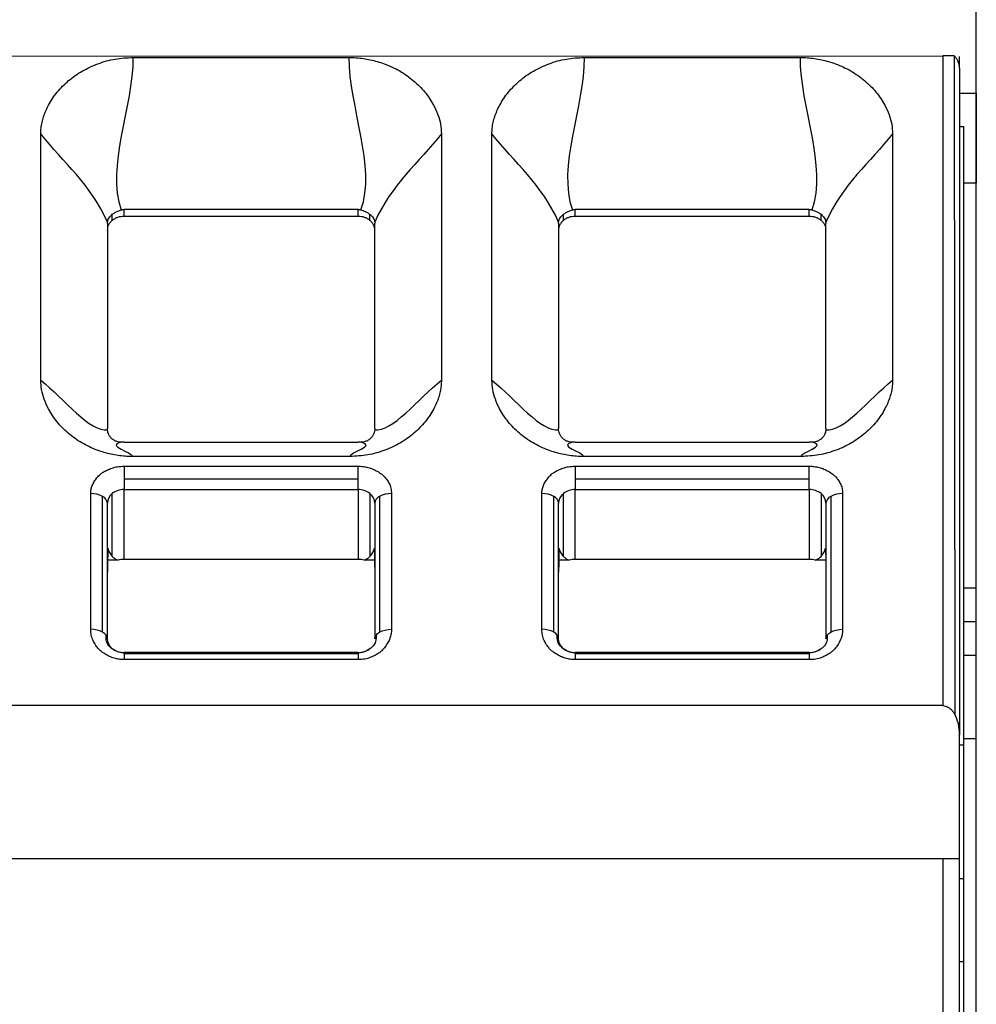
# Model space of a CAD drawing. Header units: millimetres. Extents: x 3 to 274, y 6 to 213.
# Tile 21 of 41: x 81.21 to 88.85, y 117.67 to 125.52. Entities that reach past the tile are written whole.
import ezdxf

# ---------------------------------------------------------------- set-up
doc = ezdxf.new("R2010")
doc.units = ezdxf.units.MM
doc.layers.add('DIMENSIONS', color=140, linetype='Continuous', lineweight=25)
doc.styles.add('SLDTEXTSTYLE0', font='TXT', dxfattribs={"width": 0.7})
doc.dimstyles.new('SLDDIMSTYLE0', dxfattribs={"dimtxt": 2.158008, "dimasz": 3.302, "dimexe": 0, "dimexo": 0.0625, "dimgap": 0.539502, "dimtad": 0, "dimtih": 1, "dimtoh": 1, "dimlfac": 1.5, "dimrnd": 1e-09, "dimzin": 12, "dimdsep": 46, "dimtxsty": 'SLDTEXTSTYLE0', "dimsah": 1, "dimcen": 0.09, "dimadec": 0, "dimazin": 3, "dimtfac": 1, "dimtofl": 0, "dimtmove": 0, "dimatfit": 3, "dimfxl": 1, "dimfrac": 2, "dimtolj": 1, "dimtzin": 12, "dimarcsym": 0})

# ---------------------------------------------------------------- blocks, each defined once
blk = doc.blocks.new('_D')
at = {"layer": 'DIMENSIONS', "transparency": 16777216}
for p, q in [((58.5139, 121.0545), (58.5139, 138.483)), ((88.8473, 121.0545), (88.8473, 138.483)), ((58.5139, 135.308), (68.1443, 135.308)), ((71.0685, 135.308), (70.3438, 135.308)), ((70.3438, 135.308), (70.3438, 131.8782)), ((77.4812, 135.308), (78.2058, 135.308)), ((78.2058, 135.308), (78.2058, 131.8782)), ((88.8473, 135.308), (80.4054, 135.308)), ((70.3438, 131.8782), (71.0685, 131.8782)), ((78.2058, 131.8782), (77.4812, 131.8782))]:
    blk.add_line(p, q, dxfattribs=at)
for points in [[(58.5139, 135.308), (61.8159, 134.8), (61.8159, 135.816)], [(88.8473, 135.308), (85.5453, 135.816), (85.5453, 134.8)]]:
    blk.add_solid(points, dxfattribs=at)
at = {"layer": 'DIMENSIONS', "transparency": 16777216, "char_height": 2.11667, "attachment_point": 1, "style": 'SLDTEXTSTYLE0'}
for s, insert in [('45.5', (71.0685, 138.5197)), ('1.79', (71.0685, 134.6068))]:
    blk.add_mtext(s, dxfattribs=dict(at, insert=insert))

msp = doc.modelspace()

# ---------------------------------------------------------------- linework, layer by layer
for p, q in [((73.7806, 125.2279), (88.5806, 125.2339)), ((88.5806, 125.2339), (88.5806, 120.0481)), ((88.6718, 125.2329), (88.6749, 119.98)), ((88.7139, 125.1347), (88.7139, 125.227)), ((82.1181, 125.22), (83.8431, 125.22)), ((85.7181, 125.22), (87.4431, 125.22)), ((88.7139, 125.1347), (88.7139, 119.8156)), ((88.7139, 124.9345), (88.8473, 124.9345)), ((88.8473, 124.9345), (88.8473, 124.2179)), ((81.3822, 122.645), (81.3822, 124.611)), ((84.579, 124.611), (84.579, 122.645)), ((84.9822, 122.645), (84.9822, 124.611)), ((88.179, 124.611), (88.179, 122.645)), ((88.7139, 124.6679), (88.7473, 124.6679)), ((88.7473, 119.7345), (88.7473, 124.6679)), ((88.8473, 124.2179), (88.7473, 124.2179)), ((88.8473, 120.9845), (88.8473, 124.2179)), ((81.9522, 123.9195), (81.9529, 123.9683)), ((82.0464, 123.9515), (82.0473, 124.0064)), ((83.914, 124.0064), (82.0473, 124.0064)), ((83.9148, 123.9515), (83.914, 124.0064)), ((84.0091, 123.9195), (84.0083, 123.9683)), ((85.5522, 123.9195), (85.5529, 123.9683)), ((85.6464, 123.9515), (85.6473, 124.0064)), ((87.514, 124.0064), (85.6473, 124.0064)), ((87.5148, 123.9515), (87.514, 124.0064)), ((87.6091, 123.9195), (87.6083, 123.9683)), ((81.9139, 123.8972), (81.9139, 122.2589)), ((83.9148, 123.9515), (82.0464, 123.9515)), ((84.0473, 122.2589), (84.0473, 123.8972)), ((85.5139, 123.8972), (85.5139, 122.2589)), ((87.5148, 123.9515), (85.6464, 123.9515)), ((87.6473, 122.2589), (87.6473, 123.8972)), ((82.0473, 122.1496), (83.914, 122.1496)), ((85.6473, 122.1496), (87.514, 122.1496)), ((83.8497, 122.0359), (82.1115, 122.0359)), ((87.4497, 122.0359), (85.7115, 122.0359)), ((82.0473, 121.9587), (83.9139, 121.9587)), ((82.0473, 121.9587), (82.0473, 121.8591)), ((85.6473, 121.9587), (87.5139, 121.9587)), ((85.6473, 121.9587), (85.6473, 121.8591)), ((82.0473, 121.8591), (83.9139, 121.8591)), ((83.9139, 121.773), (83.9139, 121.8591)), ((85.6473, 121.8591), (87.5139, 121.8591)), ((87.5139, 121.773), (87.5139, 121.8591)), ((82.0473, 121.773), (83.9139, 121.773)), ((82.0473, 121.2156), (82.0473, 121.773)), ((83.9139, 121.773), (83.9139, 121.2156)), ((85.6473, 121.773), (87.5139, 121.773)), ((85.6473, 121.2156), (85.6473, 121.773)), ((87.5139, 121.773), (87.5139, 121.2156)), ((81.7806, 120.6573), (81.7806, 121.7402)), ((81.8749, 120.6349), (81.8749, 121.7178)), ((81.953, 121.2385), (81.953, 121.741)), ((84.0082, 121.741), (84.0082, 121.2385)), ((84.0863, 121.7178), (84.0863, 120.6349)), ((84.1806, 121.7402), (84.1806, 120.6573)), ((85.3806, 120.6573), (85.3806, 121.7402)), ((85.4749, 120.6349), (85.4749, 121.7178)), ((85.553, 121.2385), (85.553, 121.741)), ((87.6082, 121.741), (87.6082, 121.2385)), ((87.6863, 121.7178), (87.6863, 120.6349)), ((87.7806, 121.7402), (87.7806, 120.6573)), ((81.9139, 120.5808), (81.9139, 121.6638)), ((84.0473, 121.6638), (84.0473, 120.5808)), ((85.5139, 120.5808), (85.5139, 121.6638)), ((87.6473, 121.6638), (87.6473, 120.5808)), ((83.9139, 121.2156), (82.0473, 121.2156)), ((87.5139, 121.2156), (85.6473, 121.2156)), ((81.9995, 121.2083), (81.9142, 121.2083)), ((84.047, 121.2083), (83.9618, 121.2083)), ((85.5995, 121.2083), (85.5142, 121.2083)), ((87.647, 121.2083), (87.5618, 121.2083)), ((88.8473, 120.9845), (88.7473, 120.9845)), ((88.8473, 120.7179), (88.8473, 120.9845)), ((88.8473, 120.7179), (88.7473, 120.7179)), ((88.8473, 120.4512), (88.8473, 120.7179)), ((83.9139, 120.4722), (82.0473, 120.4722)), ((83.9139, 120.4618), (82.0473, 120.4618)), ((87.5139, 120.4722), (85.6473, 120.4722)), ((87.5139, 120.4618), (85.6473, 120.4618)), ((88.7473, 120.4512), (88.8473, 120.4512)), ((88.8473, 119.7845), (88.8473, 120.4512)), ((83.9139, 120.4153), (82.0473, 120.4153)), ((87.5139, 120.4153), (85.6473, 120.4153)), ((88.5806, 120.0481), (73.7806, 120.0481)), ((88.7139, 118.8281), (88.7139, 119.8156)), ((88.7139, 119.7345), (88.7473, 119.7345)), ((88.8473, 119.7845), (88.7473, 119.7845)), ((88.7473, 118.6679), (88.7473, 119.7345)), ((88.8473, 108.6179), (88.8473, 119.7845)), ((88.5806, 118.8267), (73.6742, 118.8259)), ((88.5806, 118.8267), (88.7139, 118.8281)), ((88.5806, 118.8267), (88.5806, 110.1512)), ((88.7139, 110.1012), (88.7139, 118.8251)), ((88.7139, 118.6679), (88.7473, 118.6679)), ((88.7473, 118.0037), (88.7473, 118.6679)), ((88.7473, 118.0037), (88.7139, 118.0037)), ((88.7473, 117.4094), (88.7473, 118.0037))]:
    msp.add_line(p, q)
for centre, radius, start, end in [((82.0454, 121.6236), 0.1494, 89.27283, 128.21171), ((83.9158, 121.6236), 0.1494, 51.78827, 90.72717), ((85.6454, 121.6236), 0.1494, 89.27283, 128.21171), ((87.5158, 121.6236), 0.1494, 51.78827, 90.72717), ((81.8476, 121.657), 0.0666, 5.80501, 65.8666), ((82.0144, 121.6615), 0.1005, 127.67145, 178.68063), ((83.9468, 121.6615), 0.1005, 1.31937, 52.32855), ((84.1136, 121.657), 0.0666, 114.13417, 174.19524), ((85.4476, 121.657), 0.0666, 5.80501, 65.8666), ((85.6144, 121.6615), 0.1005, 127.67145, 178.68063), ((87.5468, 121.6615), 0.1005, 1.31937, 52.32855), ((87.7136, 121.657), 0.0666, 114.13417, 174.19524)]:
    msp.add_arc(centre, radius, start, end)
for points, knots in [([(88.6718, 125.2329), (88.6649, 125.2332), (88.6516, 125.2338), (88.6281, 125.2341), (88.6044, 125.234), (88.5884, 125.234), (88.5806, 125.2339)], [0, 0, 0, 0, 0.279134, 0.537235, 0.776576, 1, 1, 1, 1]), ([(88.7139, 125.1347), (88.7133, 125.145), (88.7119, 125.1648), (88.702, 125.1917), (88.6887, 125.2144), (88.6772, 125.227), (88.6718, 125.2329)], [0, 0, 0, 0, 0.289571, 0.552693, 0.789457, 1, 1, 1, 1]), ([(81.3822, 124.611), (81.3827, 124.626), (81.3837, 124.6563), (81.3916, 124.7019), (81.4041, 124.7478), (81.4217, 124.7941), (81.4539, 124.861), (81.5101, 124.945), (81.601, 125.0367), (81.7108, 125.1143), (81.8369, 125.1726), (81.9742, 125.2126), (82.0705, 125.2175), (82.1181, 125.22)], [0, 0, 0, 0, 0.04775, 0.096319, 0.146075, 0.197363, 0.250497, 0.374517, 0.500363, 0.624451, 0.749778, 0.876136, 1, 1, 1, 1]), ([(83.8431, 125.22), (83.862, 125.2196), (83.8997, 125.2188), (83.9561, 125.2125), (84.0122, 125.2023), (84.0681, 125.1881), (84.1486, 125.1616), (84.25, 125.1144), (84.3593, 125.0375), (84.4508, 124.9454), (84.5132, 124.8521), (84.5528, 124.7649), (84.5749, 124.6879), (84.5776, 124.6364), (84.579, 124.611)], [0, 0, 0, 0, 0.049066, 0.098283, 0.148021, 0.198642, 0.250486, 0.37389, 0.500237, 0.623814, 0.749799, 0.836374, 0.919229, 1, 1, 1, 1]), ([(84.9822, 124.611), (84.9827, 124.626), (84.9837, 124.6563), (84.9916, 124.7019), (85.0041, 124.7478), (85.0217, 124.7941), (85.0539, 124.861), (85.1101, 124.945), (85.201, 125.0367), (85.3108, 125.1143), (85.4369, 125.1726), (85.5742, 125.2126), (85.6705, 125.2175), (85.7181, 125.22)], [0, 0, 0, 0, 0.04775, 0.096319, 0.146075, 0.197363, 0.250497, 0.374517, 0.500363, 0.624451, 0.749778, 0.876136, 1, 1, 1, 1]), ([(87.4431, 125.22), (87.462, 125.2196), (87.4997, 125.2188), (87.5561, 125.2125), (87.6122, 125.2023), (87.6681, 125.1881), (87.7486, 125.1616), (87.85, 125.1144), (87.9593, 125.0375), (88.0508, 124.9454), (88.1132, 124.8521), (88.1528, 124.7649), (88.1749, 124.6879), (88.1776, 124.6364), (88.179, 124.611)], [0, 0, 0, 0, 0.0490661, 0.0982826, 0.1480211, 0.1986417, 0.2504861, 0.3738901, 0.5002368, 0.6238137, 0.7497985, 0.8363743, 0.9192291, 1, 1, 1, 1]), ([(81.9145, 123.9065), (81.9156, 123.9121), (81.9177, 123.9233), (81.9261, 123.9395), (81.9376, 123.9547), (81.9478, 123.9638), (81.9529, 123.9683)], [0, 0, 0, 0, 0.2556556, 0.5087512, 0.7576824, 1, 1, 1, 1]), ([(81.9529, 123.9683), (81.9594, 123.973), (81.9728, 123.9828), (81.9972, 123.9948), (82.0149, 124.0004), (82.0239, 124.0032)], [0, 0, 0, 0, 0.318589, 0.654713, 1, 1, 1, 1]), ([(82.0239, 124.0032), (82.0278, 124.0042), (82.0355, 124.006), (82.0434, 124.0063), (82.0473, 124.0064)], [0, 0, 0, 0, 0.503907, 1, 1, 1, 1]), ([(83.914, 124.0064), (83.9179, 124.0063), (83.9258, 124.006), (83.9334, 124.0042), (83.9373, 124.0032)], [0, 0, 0, 0, 0.496093, 1, 1, 1, 1]), ([(83.9373, 124.0032), (83.9463, 124.0004), (83.964, 123.9948), (83.9884, 123.9828), (84.0018, 123.973), (84.0083, 123.9683)], [0, 0, 0, 0, 0.345287, 0.681411, 1, 1, 1, 1]), ([(84.0083, 123.9683), (84.0134, 123.9638), (84.0237, 123.9547), (84.0351, 123.9395), (84.0435, 123.9233), (84.0457, 123.9121), (84.0467, 123.9065)], [0, 0, 0, 0, 0.242318, 0.491249, 0.744344, 1, 1, 1, 1]), ([(85.5145, 123.9065), (85.5156, 123.9121), (85.5177, 123.9233), (85.5261, 123.9395), (85.5376, 123.9547), (85.5478, 123.9638), (85.5529, 123.9683)], [0, 0, 0, 0, 0.2556556, 0.5087512, 0.7576824, 1, 1, 1, 1]), ([(85.5529, 123.9683), (85.5594, 123.973), (85.5728, 123.9828), (85.5972, 123.9948), (85.6149, 124.0004), (85.6239, 124.0032)], [0, 0, 0, 0, 0.318589, 0.654713, 1, 1, 1, 1]), ([(85.6239, 124.0032), (85.6278, 124.0042), (85.6355, 124.006), (85.6434, 124.0063), (85.6473, 124.0064)], [0, 0, 0, 0, 0.503907, 1, 1, 1, 1]), ([(87.514, 124.0064), (87.5179, 124.0063), (87.5258, 124.006), (87.5334, 124.0042), (87.5373, 124.0032)], [0, 0, 0, 0, 0.496093, 1, 1, 1, 1]), ([(87.5373, 124.0032), (87.5463, 124.0004), (87.564, 123.9948), (87.5884, 123.9828), (87.6018, 123.973), (87.6083, 123.9683)], [0, 0, 0, 0, 0.345287, 0.681411, 1, 1, 1, 1]), ([(87.6083, 123.9683), (87.6134, 123.9638), (87.6237, 123.9547), (87.6351, 123.9395), (87.6435, 123.9233), (87.6457, 123.9121), (87.6467, 123.9065)], [0, 0, 0, 0, 0.242318, 0.491249, 0.744344, 1, 1, 1, 1]), ([(81.9522, 123.9195), (81.9462, 123.914), (81.9344, 123.9034), (81.9221, 123.8844), (81.9144, 123.8638), (81.9135, 123.8494), (81.9131, 123.8421)], [0, 0, 0, 0, 0.255089, 0.499998, 0.744907, 1, 1, 1, 1]), ([(82.0464, 123.9515), (82.0375, 123.9511), (82.02, 123.9504), (81.9949, 123.9441), (81.9718, 123.934), (81.9588, 123.9244), (81.9522, 123.9195)], [0, 0, 0, 0, 0.255094, 0.500005, 0.744913, 1, 1, 1, 1]), ([(84.0091, 123.9195), (84.0025, 123.9244), (83.9895, 123.934), (83.9663, 123.9441), (83.9412, 123.9504), (83.9237, 123.9511), (83.9148, 123.9515)], [0, 0, 0, 0, 0.255087, 0.499995, 0.744906, 1, 1, 1, 1]), ([(84.0481, 123.8421), (84.0477, 123.8494), (84.0468, 123.8638), (84.0391, 123.8844), (84.0268, 123.9034), (84.0151, 123.914), (84.0091, 123.9195)], [0, 0, 0, 0, 0.255093, 0.500002, 0.744911, 1, 1, 1, 1]), ([(85.5522, 123.9195), (85.5462, 123.914), (85.5344, 123.9034), (85.5221, 123.8844), (85.5144, 123.8638), (85.5135, 123.8494), (85.5131, 123.8421)], [0, 0, 0, 0, 0.255089, 0.499998, 0.744907, 1, 1, 1, 1]), ([(85.6464, 123.9515), (85.6375, 123.9511), (85.62, 123.9504), (85.5949, 123.9441), (85.5718, 123.934), (85.5588, 123.9244), (85.5522, 123.9195)], [0, 0, 0, 0, 0.255094, 0.500005, 0.744913, 1, 1, 1, 1]), ([(87.6091, 123.9195), (87.6025, 123.9244), (87.5895, 123.934), (87.5663, 123.9441), (87.5412, 123.9504), (87.5237, 123.9511), (87.5148, 123.9515)], [0, 0, 0, 0, 0.2550869, 0.499995, 0.7449056, 1, 1, 1, 1]), ([(87.6481, 123.8421), (87.6477, 123.8494), (87.6468, 123.8638), (87.6391, 123.8844), (87.6268, 123.9034), (87.6151, 123.914), (87.6091, 123.9195)], [0, 0, 0, 0, 0.255093, 0.500002, 0.744911, 1, 1, 1, 1]), ([(82.1115, 122.0359), (82.0928, 122.0363), (82.0552, 122.037), (81.999, 122.0434), (81.9431, 122.0536), (81.8876, 122.0679), (81.8075, 122.0944), (81.7068, 122.1418), (81.5986, 122.219), (81.5084, 122.3114), (81.447, 122.4046), (81.408, 122.4916), (81.3863, 122.5684), (81.3836, 122.6197), (81.3822, 122.645)], [0, 0, 0, 0, 0.049081, 0.098294, 0.148017, 0.198616, 0.250438, 0.373845, 0.500135, 0.623577, 0.749753, 0.836325, 0.919209, 1, 1, 1, 1]), ([(84.579, 122.645), (84.5786, 122.6302), (84.5779, 122.6003), (84.5702, 122.5551), (84.5579, 122.5093), (84.5404, 122.4629), (84.5085, 122.3959), (84.4531, 122.3117), (84.3633, 122.2197), (84.2548, 122.1418), (84.1295, 122.0832), (83.993, 122.0433), (83.8971, 122.0383), (83.8497, 122.0359)], [0, 0, 0, 0, 0.0472285, 0.0955354, 0.1452991, 0.1968663, 0.2505485, 0.3749919, 0.5004257, 0.6250515, 0.7497886, 0.8761352, 1, 1, 1, 1]), ([(85.7115, 122.0359), (85.6928, 122.0363), (85.6552, 122.037), (85.599, 122.0434), (85.5431, 122.0536), (85.4876, 122.0679), (85.4075, 122.0944), (85.3068, 122.1418), (85.1986, 122.219), (85.1084, 122.3114), (85.047, 122.4046), (85.008, 122.4916), (84.9863, 122.5684), (84.9836, 122.6197), (84.9822, 122.645)], [0, 0, 0, 0, 0.049081, 0.098294, 0.148017, 0.198616, 0.250438, 0.373845, 0.500135, 0.623577, 0.749753, 0.836325, 0.919209, 1, 1, 1, 1]), ([(88.179, 122.645), (88.1786, 122.6302), (88.1779, 122.6003), (88.1702, 122.5551), (88.1579, 122.5093), (88.1404, 122.4629), (88.1085, 122.3959), (88.0531, 122.3117), (87.9633, 122.2197), (87.8548, 122.1418), (87.7295, 122.0832), (87.593, 122.0433), (87.4971, 122.0383), (87.4497, 122.0359)], [0, 0, 0, 0, 0.047229, 0.095535, 0.145299, 0.196866, 0.250549, 0.374992, 0.500426, 0.625052, 0.749789, 0.876135, 1, 1, 1, 1]), ([(81.9529, 122.1754), (81.9477, 122.1803), (81.9371, 122.1901), (81.9256, 122.2083), (81.9174, 122.2282), (81.9154, 122.2423), (81.9144, 122.2493)], [0, 0, 0, 0, 0.248171, 0.498498, 0.749246, 1, 1, 1, 1]), ([(84.0468, 122.2493), (84.0458, 122.2423), (84.0438, 122.2282), (84.0356, 122.2083), (84.0241, 122.1901), (84.0136, 122.1803), (84.0083, 122.1754)], [0, 0, 0, 0, 0.250754, 0.501502, 0.751829, 1, 1, 1, 1]), ([(85.5529, 122.1754), (85.5477, 122.1803), (85.5371, 122.1901), (85.5256, 122.2083), (85.5174, 122.2282), (85.5154, 122.2423), (85.5144, 122.2493)], [0, 0, 0, 0, 0.2481707, 0.4984978, 0.7492457, 1, 1, 1, 1]), ([(87.6468, 122.2493), (87.6458, 122.2423), (87.6438, 122.2282), (87.6356, 122.2083), (87.6241, 122.1901), (87.6136, 122.1803), (87.6083, 122.1754)], [0, 0, 0, 0, 0.250754, 0.501502, 0.751829, 1, 1, 1, 1]), ([(82.0221, 122.15), (82.0134, 122.1508), (81.9961, 122.1524), (81.9724, 122.1613), (81.9593, 122.1707), (81.9529, 122.1754)], [0, 0, 0, 0, 0.3433923, 0.6792714, 1, 1, 1, 1]), ([(84.0083, 122.1754), (84.0019, 122.1707), (83.9888, 122.1613), (83.9651, 122.1524), (83.9479, 122.1508), (83.9392, 122.15)], [0, 0, 0, 0, 0.320729, 0.656608, 1, 1, 1, 1]), ([(85.6221, 122.15), (85.6134, 122.1508), (85.5961, 122.1524), (85.5724, 122.1613), (85.5593, 122.1707), (85.5529, 122.1754)], [0, 0, 0, 0, 0.343392, 0.679271, 1, 1, 1, 1]), ([(87.6083, 122.1754), (87.6019, 122.1707), (87.5888, 122.1613), (87.5651, 122.1524), (87.5479, 122.1508), (87.5392, 122.15)], [0, 0, 0, 0, 0.320729, 0.656608, 1, 1, 1, 1]), ([(82.0473, 122.1496), (82.043, 122.1497), (82.0345, 122.1497), (82.0262, 122.1499), (82.0221, 122.15)], [0, 0, 0, 0, 0.495939, 1, 1, 1, 1]), ([(83.9392, 122.15), (83.935, 122.1499), (83.9267, 122.1497), (83.9182, 122.1497), (83.914, 122.1496)], [0, 0, 0, 0, 0.504061, 1, 1, 1, 1]), ([(85.6473, 122.1496), (85.643, 122.1497), (85.6345, 122.1497), (85.6262, 122.1499), (85.6221, 122.15)], [0, 0, 0, 0, 0.495939, 1, 1, 1, 1]), ([(87.5392, 122.15), (87.535, 122.1499), (87.5267, 122.1497), (87.5182, 122.1497), (87.514, 122.1496)], [0, 0, 0, 0, 0.504061, 1, 1, 1, 1]), ([(81.7806, 121.7402), (81.7812, 121.7513), (81.7824, 121.7733), (81.7922, 121.8056), (81.808, 121.8368), (81.8304, 121.8668), (81.8546, 121.8924), (81.8822, 121.913), (81.913, 121.9289), (81.9501, 121.9448), (81.9959, 121.957), (82.0295, 121.9581), (82.0473, 121.9587)], [0, 0, 0, 0, 0.0965284, 0.1924051, 0.2900365, 0.3917043, 0.4994343, 0.5722923, 0.6585251, 0.7596347, 0.8728184, 1, 1, 1, 1]), ([(83.9139, 121.9587), (83.9274, 121.9582), (83.9543, 121.9572), (83.9937, 121.9492), (84.0319, 121.9362), (84.0685, 121.9179), (84.0997, 121.8981), (84.1249, 121.8755), (84.1443, 121.8503), (84.1637, 121.8198), (84.1786, 121.7824), (84.1799, 121.7548), (84.1806, 121.7402)], [0, 0, 0, 0, 0.096528, 0.192405, 0.290036, 0.391704, 0.499434, 0.572292, 0.658525, 0.759635, 0.872818, 1, 1, 1, 1]), ([(85.3806, 121.7402), (85.3812, 121.7513), (85.3824, 121.7733), (85.3922, 121.8056), (85.408, 121.8368), (85.4304, 121.8668), (85.4546, 121.8924), (85.4822, 121.913), (85.513, 121.9289), (85.5501, 121.9448), (85.5959, 121.957), (85.6295, 121.9581), (85.6473, 121.9587)], [0, 0, 0, 0, 0.096528, 0.192405, 0.290036, 0.391704, 0.499434, 0.572292, 0.658525, 0.759635, 0.872818, 1, 1, 1, 1]), ([(87.5139, 121.9587), (87.5274, 121.9582), (87.5543, 121.9572), (87.5937, 121.9492), (87.6319, 121.9362), (87.6685, 121.9179), (87.6997, 121.8981), (87.7249, 121.8755), (87.7443, 121.8503), (87.7637, 121.8198), (87.7786, 121.7824), (87.7799, 121.7548), (87.7806, 121.7402)], [0, 0, 0, 0, 0.0965284, 0.1924051, 0.2900365, 0.3917043, 0.4994343, 0.5722923, 0.6585251, 0.7596347, 0.8728184, 1, 1, 1, 1]), ([(81.9169, 121.305), (81.9165, 121.2765), (81.9158, 121.2272), (81.9149, 121.1639), (81.9144, 121.1271), (81.9142, 121.1128)], [0, 0, 0, 0, 0.455133, 0.788393, 1, 1, 1, 1]), ([(81.9169, 121.305), (81.9201, 121.2929), (81.926, 121.2705), (81.9444, 121.2486), (81.953, 121.2385)], [0, 0, 0, 0, 0.535502, 1, 1, 1, 1]), ([(84.0082, 121.2385), (84.0127, 121.2433), (84.022, 121.2534), (84.0319, 121.2694), (84.0398, 121.2867), (84.0428, 121.2988), (84.0444, 121.305)], [0, 0, 0, 0, 0.223835, 0.464554, 0.72304, 1, 1, 1, 1]), ([(84.0444, 121.305), (84.0448, 121.2765), (84.0455, 121.2272), (84.0464, 121.1639), (84.0468, 121.1271), (84.047, 121.1128)], [0, 0, 0, 0, 0.455134, 0.788394, 1, 1, 1, 1]), ([(85.5169, 121.305), (85.5165, 121.2765), (85.5158, 121.2272), (85.5149, 121.1639), (85.5144, 121.1271), (85.5142, 121.1128)], [0, 0, 0, 0, 0.4551332, 0.7883933, 1, 1, 1, 1]), ([(85.5169, 121.305), (85.5201, 121.2929), (85.526, 121.2705), (85.5444, 121.2486), (85.553, 121.2385)], [0, 0, 0, 0, 0.535502, 1, 1, 1, 1]), ([(87.6082, 121.2385), (87.6127, 121.2433), (87.622, 121.2534), (87.6319, 121.2694), (87.6398, 121.2867), (87.6428, 121.2988), (87.6444, 121.305)], [0, 0, 0, 0, 0.223835, 0.464554, 0.72304, 1, 1, 1, 1]), ([(87.6444, 121.305), (87.6448, 121.2765), (87.6455, 121.2272), (87.6464, 121.1639), (87.6468, 121.1271), (87.647, 121.1128)], [0, 0, 0, 0, 0.455134, 0.788394, 1, 1, 1, 1]), ([(81.953, 121.2385), (81.9593, 121.2325), (81.9704, 121.2218), (81.9906, 121.2124), (81.9995, 121.2083)], [0, 0, 0, 0, 0.560736, 1, 1, 1, 1]), ([(82.0473, 121.2156), (82.0391, 121.2153), (82.0227, 121.2147), (82.0072, 121.2104), (81.9995, 121.2083)], [0, 0, 0, 0, 0.5, 1, 1, 1, 1]), ([(83.9618, 121.2083), (83.954, 121.2104), (83.9385, 121.2147), (83.9221, 121.2153), (83.9139, 121.2156)], [0, 0, 0, 0, 0.5, 1, 1, 1, 1]), ([(83.9618, 121.2083), (83.9677, 121.2109), (83.9805, 121.2165), (83.9956, 121.2267), (84.0038, 121.2344), (84.0082, 121.2385)], [0, 0, 0, 0, 0.2803473, 0.6121012, 1, 1, 1, 1]), ([(85.553, 121.2385), (85.5593, 121.2325), (85.5704, 121.2218), (85.5906, 121.2124), (85.5995, 121.2083)], [0, 0, 0, 0, 0.560736, 1, 1, 1, 1]), ([(85.6473, 121.2156), (85.6391, 121.2153), (85.6227, 121.2147), (85.6072, 121.2104), (85.5995, 121.2083)], [0, 0, 0, 0, 0.5, 1, 1, 1, 1]), ([(87.5618, 121.2083), (87.554, 121.2104), (87.5385, 121.2147), (87.5221, 121.2153), (87.5139, 121.2156)], [0, 0, 0, 0, 0.5, 1, 1, 1, 1]), ([(87.5618, 121.2083), (87.5677, 121.2109), (87.5805, 121.2165), (87.5956, 121.2267), (87.6038, 121.2344), (87.6082, 121.2385)], [0, 0, 0, 0, 0.280347, 0.612101, 1, 1, 1, 1]), ([(82.0473, 120.4153), (82.0337, 120.4158), (82.0066, 120.4169), (81.9668, 120.4259), (81.9286, 120.4402), (81.8922, 120.4606), (81.8611, 120.4829), (81.8359, 120.508), (81.8165, 120.5359), (81.7973, 120.5697), (81.7827, 120.6109), (81.7813, 120.6413), (81.7806, 120.6573)], [0, 0, 0, 0, 0.0923882, 0.1842398, 0.2783254, 0.3772275, 0.4831775, 0.5582377, 0.646245, 0.7486337, 0.8673429, 1, 1, 1, 1]), ([(81.9463, 120.5062), (81.9428, 120.509), (81.9233, 120.5245), (81.9026, 120.5612), (81.9034, 120.5939), (81.9038, 120.6104)], [0, 0, 0, 0, 0.095946, 0.541393, 1, 1, 1, 1]), ([(84.1806, 120.6573), (84.18, 120.6452), (84.1788, 120.6211), (84.169, 120.5856), (84.1533, 120.551), (84.1309, 120.5177), (84.1074, 120.4895), (84.0806, 120.467), (84.0511, 120.4499), (84.0145, 120.4319), (83.9678, 120.4173), (83.9325, 120.416), (83.9139, 120.4153)], [0, 0, 0, 0, 0.1002431, 0.1999168, 0.3010917, 0.4057493, 0.5156831, 0.5835474, 0.6649275, 0.7612118, 0.8740964, 1, 1, 1, 1]), ([(84.0578, 120.6104), (84.058, 120.5938), (84.0584, 120.5612), (84.038, 120.5244), (84.0186, 120.5091), (84.0152, 120.5065)], [0, 0, 0, 0, 0.460466, 0.907014, 1, 1, 1, 1]), ([(84.0473, 120.5808), (84.0479, 120.5858), (84.0491, 120.5958), (84.0534, 120.6058), (84.0576, 120.6103), (84.0577, 120.6104)], [0, 0, 0, 0, 0.494555, 0.98911, 1, 1, 1, 1]), ([(84.0577, 120.6104), (84.0614, 120.6148), (84.0688, 120.6238), (84.0804, 120.6312), (84.0863, 120.6349)], [0, 0, 0, 0, 0.494434, 1, 1, 1, 1]), ([(85.6473, 120.4153), (85.6337, 120.4158), (85.6066, 120.4169), (85.5668, 120.4259), (85.5286, 120.4402), (85.4922, 120.4606), (85.4611, 120.4829), (85.4359, 120.508), (85.4165, 120.5359), (85.3973, 120.5697), (85.3827, 120.6109), (85.3813, 120.6413), (85.3806, 120.6573)], [0, 0, 0, 0, 0.0923882, 0.1842398, 0.2783254, 0.3772275, 0.4831775, 0.5582377, 0.646245, 0.7486337, 0.8673429, 1, 1, 1, 1]), ([(85.5463, 120.5062), (85.5428, 120.509), (85.5233, 120.5245), (85.5026, 120.5612), (85.5034, 120.5939), (85.5038, 120.6104)], [0, 0, 0, 0, 0.095946, 0.541393, 1, 1, 1, 1]), ([(87.7806, 120.6573), (87.78, 120.6451), (87.7789, 120.6208), (87.769, 120.585), (87.7533, 120.5504), (87.731, 120.5172), (87.7068, 120.4889), (87.6792, 120.466), (87.6484, 120.4483), (87.6114, 120.4308), (87.5656, 120.4172), (87.5318, 120.4159), (87.5139, 120.4153)], [0, 0, 0, 0, 0.101441, 0.201688, 0.302837, 0.406929, 0.515838, 0.588527, 0.673038, 0.770946, 0.879373, 1, 1, 1, 1]), ([(87.6578, 120.6104), (87.658, 120.5938), (87.6584, 120.5612), (87.638, 120.5244), (87.6186, 120.5091), (87.6152, 120.5065)], [0, 0, 0, 0, 0.460466, 0.907014, 1, 1, 1, 1]), ([(87.6473, 120.5808), (87.6479, 120.5858), (87.6491, 120.5958), (87.6534, 120.6058), (87.6576, 120.6103), (87.6577, 120.6104)], [0, 0, 0, 0, 0.494555, 0.98911, 1, 1, 1, 1]), ([(87.6577, 120.6104), (87.6614, 120.6148), (87.6688, 120.6238), (87.6804, 120.6312), (87.6863, 120.6349)], [0, 0, 0, 0, 0.494434, 1, 1, 1, 1]), ([(82.0473, 120.4696), (82.0365, 120.4702), (82.0148, 120.4716), (81.9846, 120.4813), (81.9611, 120.493), (81.9502, 120.5027), (81.9463, 120.5062)], [0, 0, 0, 0, 0.273587, 0.551247, 0.837086, 1, 1, 1, 1]), ([(84.0152, 120.5065), (84.0112, 120.5029), (84.0001, 120.4932), (83.9766, 120.4814), (83.9464, 120.4715), (83.9247, 120.4703), (83.9139, 120.4696)], [0, 0, 0, 0, 0.1663939, 0.4511656, 0.7277161, 1, 1, 1, 1]), ([(85.6473, 120.4696), (85.6365, 120.4702), (85.6148, 120.4716), (85.5846, 120.4813), (85.5611, 120.493), (85.5502, 120.5027), (85.5463, 120.5062)], [0, 0, 0, 0, 0.273587, 0.551247, 0.837086, 1, 1, 1, 1]), ([(87.6152, 120.5065), (87.6112, 120.5029), (87.6001, 120.4932), (87.5766, 120.4814), (87.5464, 120.4715), (87.5247, 120.4703), (87.5139, 120.4696)], [0, 0, 0, 0, 0.166394, 0.451166, 0.727716, 1, 1, 1, 1]), ([(88.5806, 120.0481), (88.5873, 120.0475), (88.6013, 120.0464), (88.6216, 120.0376), (88.6411, 120.0236), (88.6597, 120.0042), (88.6696, 119.9884), (88.6749, 119.98)], [0, 0, 0, 0, 0.16567, 0.342864, 0.537987, 0.755872, 1, 1, 1, 1]), ([(88.7139, 119.8156), (88.7127, 119.8458), (88.7103, 119.9032), (88.6863, 119.9553), (88.6749, 119.98)], [0, 0, 0, 0, 0.526778, 1, 1, 1, 1]), ([(88.7139, 118.8251), (88.7139, 118.8253), (88.6996, 118.8256), (88.6502, 118.8261), (88.6155, 118.8264), (88.5806, 118.8267)], [0, 0, 0, 0, 0.5, 0.5, 1, 1, 1, 1])]:
    msp.add_open_spline(points, degree=3, knots=knots)
for points in [[(82.1181, 125.22), (82.1191, 124.8274), (81.8997, 124.3464), (82.0239, 124.0032)], [(83.9373, 124.0032), (84.0616, 124.3464), (83.8422, 124.8274), (83.8431, 125.22)], [(85.7181, 125.22), (85.7191, 124.8274), (85.4997, 124.3464), (85.6239, 124.0032)], [(87.5373, 124.0032), (87.6616, 124.3464), (87.4422, 124.8274), (87.4431, 125.22)], [(81.9145, 123.9065), (81.7807, 124.2047), (81.5637, 124.382), (81.3822, 124.611)], [(84.579, 124.611), (84.3975, 124.382), (84.1805, 124.2047), (84.0467, 123.9065)], [(85.5145, 123.9065), (85.3807, 124.2047), (85.1637, 124.382), (84.9822, 124.611)], [(88.179, 124.611), (87.9975, 124.382), (87.7805, 124.2047), (87.6467, 123.9065)], [(81.9139, 123.8972), (81.9139, 123.9003), (81.9141, 123.9034), (81.9145, 123.9065)], [(84.0467, 123.9065), (84.0471, 123.9034), (84.0473, 123.9003), (84.0473, 123.8972)], [(85.5139, 123.8972), (85.5139, 123.9003), (85.5141, 123.9034), (85.5145, 123.9065)], [(87.6467, 123.9065), (87.6471, 123.9034), (87.6473, 123.9003), (87.6473, 123.8972)], [(81.3822, 122.645), (81.5648, 122.4953), (81.7825, 122.2251), (81.9144, 122.2493)], [(84.0468, 122.2493), (84.1787, 122.2251), (84.3964, 122.4953), (84.579, 122.645)], [(84.9822, 122.645), (85.1648, 122.4953), (85.3825, 122.2251), (85.5144, 122.2493)], [(87.6468, 122.2493), (87.7787, 122.2251), (87.9964, 122.4953), (88.179, 122.645)], [(81.9144, 122.2493), (81.9141, 122.2525), (81.9139, 122.2557), (81.9139, 122.2589)], [(84.0473, 122.2589), (84.0473, 122.2557), (84.0471, 122.2525), (84.0468, 122.2493)], [(85.5144, 122.2493), (85.5141, 122.2525), (85.5139, 122.2557), (85.5139, 122.2589)], [(87.6473, 122.2589), (87.6473, 122.2557), (87.6471, 122.2525), (87.6468, 122.2493)], [(82.0221, 122.15), (81.8957, 122.1175), (82.1197, 122.0726), (82.1115, 122.0359)], [(83.8497, 122.0359), (83.8415, 122.0726), (84.0655, 122.1175), (83.9392, 122.15)], [(85.6221, 122.15), (85.4957, 122.1175), (85.7197, 122.0726), (85.7115, 122.0359)], [(87.4497, 122.0359), (87.4415, 122.0726), (87.6655, 122.1175), (87.5392, 122.15)], [(83.9139, 121.8591), (83.9139, 121.8953), (83.9139, 121.933), (83.9139, 121.9587)], [(87.5139, 121.8591), (87.5139, 121.8953), (87.5139, 121.933), (87.5139, 121.9587)], [(82.0473, 121.8591), (82.0473, 121.8228), (82.0473, 121.791), (82.0473, 121.773)], [(85.6473, 121.8591), (85.6473, 121.8228), (85.6473, 121.791), (85.6473, 121.773)], [(81.8749, 121.7178), (81.8488, 121.7328), (81.812, 121.7402), (81.7806, 121.7402)], [(84.1806, 121.7402), (84.1492, 121.7402), (84.1124, 121.7328), (84.0863, 121.7178)], [(85.4749, 121.7178), (85.4488, 121.7328), (85.412, 121.7402), (85.3806, 121.7402)], [(87.7806, 121.7402), (87.7492, 121.7402), (87.7124, 121.7328), (87.6863, 121.7178)], [(81.8749, 120.6349), (81.8502, 120.6491), (81.8155, 120.6573), (81.7806, 120.6573)], [(81.9142, 120.5808), (81.9143, 120.6008), (81.8998, 120.6208), (81.8751, 120.635)], [(84.0863, 120.6349), (84.1109, 120.649), (84.1457, 120.6573), (84.1806, 120.6573)], [(85.4749, 120.6349), (85.4502, 120.6491), (85.4155, 120.6573), (85.3806, 120.6573)], [(85.5142, 120.5808), (85.5143, 120.6008), (85.4998, 120.6208), (85.4751, 120.635)], [(87.6863, 120.6349), (87.7109, 120.649), (87.7457, 120.6573), (87.7806, 120.6573)], [(81.953, 120.5027), (81.9284, 120.5232), (81.9142, 120.5519), (81.9142, 120.5808)], [(85.553, 120.5027), (85.5284, 120.5232), (85.5142, 120.5519), (85.5142, 120.5808)], [(82.0473, 120.4703), (82.0124, 120.4703), (81.9777, 120.4822), (81.953, 120.5027)], [(82.0473, 120.4618), (82.0473, 120.4715), (82.0473, 120.4745), (82.0473, 120.4703)], [(82.0473, 120.4618), (82.0473, 120.4521), (82.0473, 120.4358), (82.0473, 120.4153)], [(84.0082, 120.5027), (83.9835, 120.4823), (83.9488, 120.4703), (83.9139, 120.4704)], [(83.9139, 120.4704), (83.914, 120.4745), (83.914, 120.4715), (83.9139, 120.4618)], [(83.9139, 120.4618), (83.9139, 120.4521), (83.9139, 120.4358), (83.9139, 120.4153)], [(85.6473, 120.4703), (85.6124, 120.4703), (85.5777, 120.4822), (85.553, 120.5027)], [(85.6473, 120.4618), (85.6473, 120.4715), (85.6473, 120.4745), (85.6473, 120.4703)], [(85.6473, 120.4618), (85.6473, 120.4521), (85.6473, 120.4358), (85.6473, 120.4153)], [(87.6082, 120.5027), (87.5835, 120.4823), (87.5488, 120.4703), (87.5139, 120.4704)], [(87.5139, 120.4704), (87.514, 120.4745), (87.514, 120.4715), (87.5139, 120.4618)], [(87.5139, 120.4618), (87.5139, 120.4521), (87.5139, 120.4358), (87.5139, 120.4153)]]:
    msp.add_open_spline(points, degree=3)

# ---------------------------------------------------------------- dimensions: what is measured, and where the dimension line sits
at = {"layer": 'DIMENSIONS'}
dim = msp.add_linear_dim(base=(88.8473, 135.308), p1=(58.5139, 119.7845), p2=(88.8473, 119.7845), dimstyle='SLDDIMSTYLE0', dxfattribs=at)
dim.commit()
dim.dimension.update_dxf_attribs({"geometry": '_D', "text_midpoint": (74.2748, 135.308), "dimtype": 160})

doc.saveas('drawing.dxf')
